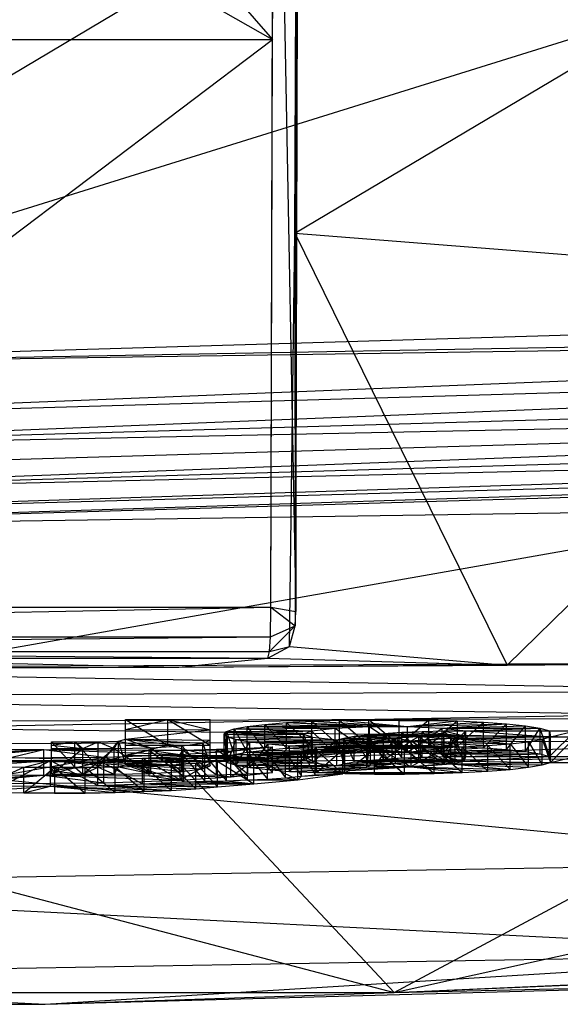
# Model space of a CAD drawing. Extents: x -4.45 to 4.45, y -5.7 to 0.
# Tile 5 of 9: x 0.76 to 1.59, y -5.7 to -4.19. Entities that reach past the tile are written whole.
import ezdxf

# ---------------------------------------------------------------- set-up
doc = ezdxf.new("R2010")
doc.units = 0
doc.layers.get('0').update_dxf_attribs({"true_color": 0xc2ced6})

msp = doc.modelspace()

# ---------------------------------------------------------------- linework, layer by layer
at = {"color": 252, "true_color": 0x8c8c8c}
for p, q in [((0, -4.7248), (3.9095, -2.4031)), ((1.1876, -5.1012), (1.1928, -3.3486)), ((-0.3849, -3.3523), (1.1521, -4.2244)), ((0.3849, -3.3523), (1.1521, -4.2244)), ((1.1493, -5.0944), (1.1545, -3.3523)), ((1.1521, -4.2244), (1.1545, -3.3523)), ((1.1545, -3.3523), (1.1876, -5.1012)), ((0, -4.7248), (3.9149, -3.5063)), ((1.1864, -4.5215), (1.1883, -3.9095)), ((1.1876, -5.1012), (1.1883, -3.9095)), ((1.1864, -4.5215), (2.1171, -3.9681)), ((-1.1521, -4.2244), (1.1521, -4.2244)), ((0, -5.0944), (1.1521, -4.2244)), ((1.1493, -5.0944), (1.1521, -4.2244)), ((1.1778, -5.1547), (1.1864, -4.5215)), ((1.1864, -4.5215), (1.1867, -5.1231)), ((1.1864, -4.5215), (1.1876, -5.1012)), ((1.1864, -4.5215), (1.5117, -5.1834)), ((1.1864, -4.5215), (2.1137, -4.594)), ((1.5117, -5.1834), (2.1137, -4.594)), ((0, -4.7248), (3.9204, -4.6094)), ((0, -4.7248), (3.9226, -4.6548)), ((0, -4.8116), (3.9226, -4.6548)), ((0, -4.7248), (1.9602, -4.696)), ((0, -4.8116), (3.9242, -4.6982)), ((0, -4.853), (3.9242, -4.6982)), ((0, -4.853), (3.9252, -4.7385)), ((0, -4.853), (3.9256, -4.7745)), ((0, -4.9223), (3.9256, -4.7745)), ((0, -4.8905), (3.9256, -4.7745)), ((0, -4.9223), (3.9253, -4.8051)), ((0, -4.9566), (3.9244, -4.8296)), ((0, -4.9223), (3.9244, -4.8296)), ((0, -4.9566), (3.9229, -4.8473)), ((0, -4.9737), (3.9229, -4.8473)), ((0, -4.9737), (3.9404, -4.8568)), ((-0.0004, -5.289), (1.9604, -4.9447)), ((0, -4.9737), (1.9604, -4.9447)), ((-1.1493, -5.0944), (1.1493, -5.0944)), ((-1.1487, -5.14), (1.1493, -5.0944)), ((0, -5.0944), (1.1493, -5.0944)), ((1.1487, -5.14), (1.1493, -5.0944)), ((1.1493, -5.0944), (1.1867, -5.1231)), ((1.1493, -5.0944), (1.1876, -5.1012)), ((1.1867, -5.1231), (1.1876, -5.1012)), ((1.1475, -5.1623), (1.1867, -5.1231)), ((1.1487, -5.14), (1.1867, -5.1231)), ((1.1778, -5.1547), (1.1867, -5.1231)), ((-1.1487, -5.14), (1.1487, -5.14)), ((-1.1475, -5.1623), (1.1487, -5.14)), ((1.1475, -5.1623), (1.1487, -5.14)), ((1.1449, -5.1727), (1.1778, -5.1547)), ((1.1475, -5.1623), (1.1778, -5.1547)), ((1.1778, -5.1547), (1.5117, -5.1834)), ((-1.1475, -5.1623), (1.1475, -5.1623)), ((0, -5.1623), (1.1449, -5.1727)), ((0, -5.1623), (1.1475, -5.1623)), ((0.3817, -5.1727), (1.008, -5.1865)), ((0.3817, -5.1727), (1.1449, -5.1727)), ((1.008, -5.1865), (1.1449, -5.1727)), ((1.1449, -5.1727), (1.1475, -5.1623)), ((1.1449, -5.1727), (1.5117, -5.1834)), ((0, -5.1888), (2.015, -5.1789)), ((0, -5.1888), (1.008, -5.1865)), ((0, -5.1888), (2.0168, -5.2224)), ((0.5041, -5.1882), (1.008, -5.1865)), ((1.008, -5.1865), (2.015, -5.1789)), ((1.008, -5.1865), (1.5117, -5.1834)), ((1.5117, -5.1834), (2.015, -5.1789)), ((0, -5.2318), (2.0168, -5.2224)), ((0, -5.2318), (2.0163, -5.2633)), ((-0.0004, -5.289), (2.0548, -5.2529)), ((0, -5.2722), (2.0163, -5.2633)), ((0, -5.2722), (2.0154, -5.2981)), ((-0.0004, -5.289), (2.063, -5.4851)), ((0, -5.3067), (2.0154, -5.2981)), ((0, -5.3067), (1.0068, -5.3309)), ((1.0068, -5.3309), (2.0154, -5.2981)), ((1.0068, -5.3309), (2.0126, -5.3243)), ((1.3385, -5.6853), (3.0171, -5.3118)), ((1.3385, -5.6853), (2.0126, -5.3243)), ((0, -5.3329), (1.0068, -5.3309)), ((0, -5.3329), (1.3385, -5.6853)), ((1.0068, -5.3309), (1.3385, -5.6853)), ((-0.0004, -5.5214), (2.063, -5.4851)), ((-0.0004, -5.5214), (2.0679, -5.625)), ((1.3385, -5.6853), (4.0129, -5.5635)), ((1.3385, -5.6853), (4.0134, -5.5717)), ((-0.0004, -5.6614), (2.0679, -5.625)), ((0.8033, -5.7032), (2.0679, -5.625)), ((-0.0004, -5.6614), (0.8033, -5.7032)), ((0.8033, -5.7032), (2.4093, -5.6593)), ((1.3385, -5.6853), (2.4093, -5.6593)), ((-1.3385, -5.6853), (0.8033, -5.7032)), ((-1.3385, -5.6853), (1.3385, -5.6853)), ((0.8033, -5.7032), (1.3385, -5.6853)), ((-0.8033, -5.7032), (0.8033, -5.7032))]:
    msp.add_line(p, q, dxfattribs=at)
at = {"color": 158, "true_color": 0x01295f}
for p, q in [((0.9262, -5.3059), (0.9262, -5.2666)), ((0.9262, -5.2819), (0.9262, -5.2666)), ((0.9262, -5.2819), (0.9912, -5.2666)), ((0.9262, -5.2666), (0.9912, -5.3059)), ((0.9262, -5.2666), (0.9912, -5.2666)), ((0.9912, -5.3059), (0.9912, -5.2666)), ((0.9912, -5.2666), (1.0561, -5.3059)), ((0.9912, -5.2666), (1.0561, -5.2824)), ((0.9912, -5.2666), (1.0561, -5.2666)), ((1.0561, -5.3059), (1.0561, -5.2666)), ((1.0561, -5.2824), (1.0561, -5.2666)), ((1.0932, -5.2812), (1.1129, -5.2776)), ((1.0932, -5.2812), (1.2479, -5.2799)), ((1.1129, -5.2776), (1.14, -5.2743)), ((1.1129, -5.3169), (1.1129, -5.2776)), ((1.1129, -5.2776), (1.14, -5.3136)), ((1.1129, -5.2776), (1.2479, -5.2799)), ((1.1129, -5.2776), (1.3005, -5.2776)), ((1.14, -5.2743), (1.1734, -5.2715)), ((1.14, -5.3136), (1.14, -5.2743)), ((1.14, -5.2743), (1.1734, -5.3108)), ((1.14, -5.2743), (1.3005, -5.2776)), ((1.1734, -5.2715), (1.2121, -5.2692)), ((1.1734, -5.3108), (1.1734, -5.2715)), ((1.1734, -5.2715), (1.2121, -5.3085)), ((1.1734, -5.2715), (1.3005, -5.2776)), ((1.1734, -5.2715), (1.3592, -5.2776)), ((1.2118, -5.284), (1.2479, -5.2799)), ((1.2121, -5.2692), (1.2547, -5.2677)), ((1.2121, -5.3085), (1.2121, -5.2692)), ((1.2121, -5.2692), (1.2547, -5.307)), ((1.2121, -5.2692), (1.3592, -5.2776)), ((1.2479, -5.2799), (1.3005, -5.2776)), ((1.2479, -5.3192), (1.2479, -5.2799)), ((1.2479, -5.2799), (1.3005, -5.3169)), ((1.2547, -5.2677), (1.2999, -5.2668)), ((1.2547, -5.2677), (1.3917, -5.2673)), ((1.2547, -5.307), (1.2547, -5.2677)), ((1.2547, -5.2677), (1.2999, -5.3061)), ((1.2547, -5.2677), (1.3592, -5.2776)), ((1.2547, -5.2677), (1.4353, -5.2687)), ((1.2999, -5.2668), (1.3461, -5.2667)), ((1.2999, -5.3061), (1.2999, -5.2668)), ((1.2999, -5.2668), (1.3461, -5.306)), ((1.2999, -5.2668), (1.3917, -5.2673)), ((1.3005, -5.3169), (1.3005, -5.2776)), ((1.3005, -5.2776), (1.3592, -5.3169)), ((1.3005, -5.2776), (1.3592, -5.2776)), ((1.3461, -5.306), (1.3461, -5.2667)), ((1.3461, -5.2667), (1.3917, -5.2673)), ((1.3461, -5.306), (1.3917, -5.2673)), ((1.3592, -5.2776), (1.4353, -5.2687)), ((1.3592, -5.2776), (1.4754, -5.2707)), ((1.3592, -5.2776), (1.5107, -5.2733)), ((1.3592, -5.3169), (1.3592, -5.2776)), ((1.3592, -5.2776), (1.4121, -5.2799)), ((1.3592, -5.3169), (1.4121, -5.2799)), ((1.3917, -5.3066), (1.3917, -5.2673)), ((1.3917, -5.2673), (1.4353, -5.2687)), ((1.3917, -5.3066), (1.4353, -5.2687)), ((1.4121, -5.2799), (1.5107, -5.2733)), ((1.4121, -5.2799), (1.5399, -5.2765)), ((1.4121, -5.3192), (1.4121, -5.2799)), ((1.4121, -5.2799), (1.4486, -5.2839)), ((1.4121, -5.2799), (1.5621, -5.28)), ((1.4353, -5.2687), (1.4353, -5.308)), ((1.4353, -5.2687), (1.4754, -5.2707)), ((1.4353, -5.308), (1.4754, -5.2707)), ((1.4486, -5.2839), (1.5621, -5.28)), ((1.4754, -5.31), (1.4754, -5.2707)), ((1.4754, -5.2707), (1.5107, -5.2733)), ((1.4754, -5.31), (1.5107, -5.2733)), ((1.5107, -5.3126), (1.5107, -5.2733)), ((1.5107, -5.2733), (1.5399, -5.2765)), ((1.5107, -5.3126), (1.5399, -5.2765)), ((1.5399, -5.3158), (1.5399, -5.2765)), ((1.5399, -5.2765), (1.5621, -5.28)), ((1.5399, -5.3158), (1.5621, -5.28)), ((1.5621, -5.28), (1.5621, -5.3193)), ((1.5621, -5.28), (1.5765, -5.3232)), ((1.5621, -5.28), (1.5765, -5.2839)), ((0.9262, -5.3212), (0.9262, -5.2819)), ((0.9262, -5.3059), (0.9262, -5.2819)), ((0.9262, -5.2971), (0.9262, -5.2819)), ((0.9262, -5.2819), (1.0561, -5.2824)), ((0.9262, -5.2971), (1.0561, -5.2824)), ((1.0561, -5.3217), (1.0561, -5.2824)), ((1.0561, -5.3059), (1.0561, -5.2824)), ((1.0561, -5.2982), (1.0561, -5.2824)), ((1.0779, -5.2892), (1.2118, -5.284)), ((1.0779, -5.2892), (1.0814, -5.2852)), ((1.0779, -5.2892), (1.1994, -5.289)), ((1.0779, -5.3285), (1.0779, -5.2892)), ((1.0779, -5.2892), (1.0814, -5.3245)), ((1.0779, -5.2892), (1.0829, -5.2933)), ((1.0779, -5.2892), (1.2133, -5.294)), ((1.0779, -5.3285), (1.0829, -5.2933)), ((1.0814, -5.2852), (1.0932, -5.2812)), ((1.0814, -5.2852), (1.2118, -5.284)), ((1.0814, -5.3245), (1.0814, -5.2852)), ((1.0814, -5.2852), (1.0932, -5.3205)), ((1.0829, -5.3326), (1.0829, -5.2933)), ((1.0829, -5.2933), (1.0961, -5.2972)), ((1.0829, -5.2933), (1.2133, -5.294)), ((1.0932, -5.3205), (1.0932, -5.2812)), ((1.0932, -5.2812), (1.1129, -5.3169)), ((1.0932, -5.2812), (1.2118, -5.284)), ((1.0961, -5.2972), (1.2133, -5.294)), ((1.1994, -5.289), (1.2118, -5.284)), ((1.1994, -5.3283), (1.1994, -5.289)), ((1.1994, -5.289), (1.2118, -5.3233)), ((1.1994, -5.289), (1.2133, -5.294)), ((1.1994, -5.3283), (1.2133, -5.294)), ((1.2118, -5.3233), (1.2118, -5.284)), ((1.2118, -5.284), (1.2479, -5.3192)), ((1.2133, -5.3333), (1.2133, -5.294)), ((1.2133, -5.294), (1.2507, -5.298)), ((1.2507, -5.298), (1.2612, -5.2952)), ((1.2612, -5.2952), (1.277, -5.2925)), ((1.2612, -5.2952), (1.3355, -5.2949)), ((1.2612, -5.3345), (1.2612, -5.2952)), ((1.2612, -5.2952), (1.277, -5.3318)), ((1.2612, -5.2952), (1.3021, -5.2973)), ((1.277, -5.2925), (1.2975, -5.2901)), ((1.277, -5.2925), (1.3787, -5.292)), ((1.277, -5.3318), (1.277, -5.2925)), ((1.277, -5.2925), (1.2975, -5.3294)), ((1.277, -5.2925), (1.3355, -5.2949)), ((1.2975, -5.2901), (1.3222, -5.288)), ((1.2975, -5.3294), (1.2975, -5.2901)), ((1.2975, -5.2901), (1.3222, -5.3273)), ((1.2975, -5.2901), (1.3787, -5.292)), ((1.2975, -5.2901), (1.4458, -5.2915)), ((1.3021, -5.2973), (1.3355, -5.2949)), ((1.3222, -5.288), (1.3505, -5.2863)), ((1.3222, -5.3273), (1.3222, -5.288)), ((1.3222, -5.288), (1.3505, -5.3256)), ((1.3222, -5.288), (1.4458, -5.2915)), ((1.3355, -5.2949), (1.3787, -5.292)), ((1.3355, -5.3342), (1.3355, -5.2949)), ((1.3355, -5.2949), (1.3787, -5.3313)), ((1.3505, -5.2863), (1.3815, -5.285)), ((1.3505, -5.3256), (1.3505, -5.2863)), ((1.3505, -5.2863), (1.3815, -5.3243)), ((1.3505, -5.2863), (1.4458, -5.2915)), ((1.3644, -5.3), (1.4252, -5.2952)), ((1.3787, -5.3313), (1.4458, -5.2915)), ((1.3787, -5.292), (1.4458, -5.2915)), ((1.3787, -5.3313), (1.3787, -5.292)), ((1.3815, -5.285), (1.4145, -5.2842)), ((1.3815, -5.3243), (1.3815, -5.285)), ((1.3815, -5.285), (1.4145, -5.3235)), ((1.3815, -5.285), (1.4458, -5.2915)), ((1.4121, -5.3192), (1.4486, -5.2839)), ((1.4145, -5.2842), (1.4486, -5.2839)), ((1.4145, -5.3235), (1.4145, -5.2842)), ((1.4145, -5.2842), (1.4458, -5.2915)), ((1.4145, -5.2842), (1.4486, -5.3232)), ((1.4252, -5.2952), (1.4458, -5.2915)), ((1.4252, -5.2952), (1.5782, -5.2931)), ((1.4252, -5.3345), (1.4252, -5.2952)), ((1.4252, -5.2952), (1.4458, -5.3308)), ((1.4252, -5.2952), (1.5164, -5.3039)), ((1.4252, -5.2952), (1.5444, -5.3007)), ((1.4252, -5.2952), (1.5653, -5.297)), ((1.4458, -5.2915), (1.4486, -5.2839)), ((1.4458, -5.3308), (1.4458, -5.2915)), ((1.4458, -5.2915), (1.5782, -5.2931)), ((1.4486, -5.3232), (1.4486, -5.2839)), ((1.4486, -5.2839), (1.5765, -5.2839)), ((1.4486, -5.2839), (1.5782, -5.2931)), ((1.5653, -5.297), (1.5782, -5.2931)), ((1.5765, -5.3232), (1.5765, -5.2839)), ((1.5765, -5.3232), (1.6167, -5.2839)), ((1.5765, -5.2839), (1.5782, -5.2931)), ((1.5765, -5.2839), (1.6167, -5.2839)), ((1.5782, -5.2931), (1.6167, -5.2839)), ((1.5782, -5.3324), (1.5782, -5.2931)), ((1.5782, -5.3324), (1.6167, -5.2931)), ((1.5782, -5.2931), (1.6167, -5.2931)), ((0.8127, -5.34), (0.8127, -5.3007)), ((0.8127, -5.3059), (0.8127, -5.3007)), ((0.8127, -5.3059), (0.8486, -5.3007)), ((0.8127, -5.3007), (0.8486, -5.34)), ((0.8127, -5.3007), (0.8486, -5.3007)), ((0.8127, -5.3452), (0.8127, -5.3059)), ((0.8127, -5.34), (0.8127, -5.3059)), ((0.8127, -5.3111), (0.8127, -5.3059)), ((0.8127, -5.3059), (0.861, -5.3111)), ((0.8127, -5.3504), (0.8127, -5.3111)), ((0.8127, -5.3504), (0.861, -5.3111)), ((0.8127, -5.3452), (0.8127, -5.3111)), ((0.8127, -5.3111), (0.861, -5.3111)), ((0.8486, -5.34), (0.8486, -5.3007)), ((0.8486, -5.3007), (0.861, -5.3111)), ((0.8486, -5.3007), (0.8844, -5.34)), ((0.8486, -5.3007), (0.8844, -5.3007)), ((0.861, -5.3111), (0.8844, -5.3007)), ((0.861, -5.3504), (0.861, -5.3111)), ((0.861, -5.3504), (0.9093, -5.3111)), ((0.861, -5.3111), (0.9093, -5.3111)), ((0.8844, -5.34), (0.9156, -5.2998)), ((0.8844, -5.3007), (0.9156, -5.2998)), ((0.8844, -5.34), (0.8844, -5.3007)), ((0.8844, -5.3007), (0.9093, -5.3111)), ((0.9093, -5.3111), (0.9156, -5.2998)), ((0.9093, -5.3111), (0.9655, -5.3101)), ((0.9093, -5.3504), (0.9093, -5.3111)), ((0.9093, -5.3111), (0.9655, -5.3494)), ((0.9156, -5.2998), (0.9262, -5.2971)), ((0.9156, -5.3391), (0.9156, -5.2998)), ((0.9156, -5.2998), (0.9262, -5.3364)), ((0.9156, -5.2998), (0.9655, -5.3101)), ((0.9262, -5.3364), (0.9262, -5.2971)), ((0.9262, -5.3212), (0.9262, -5.2971)), ((0.9262, -5.2971), (0.9655, -5.3101)), ((0.9262, -5.2971), (1.0131, -5.3073)), ((0.9262, -5.2971), (1.045, -5.3031)), ((0.9262, -5.2971), (1.0561, -5.2982)), ((0.9262, -5.3212), (0.9262, -5.3059)), ((0.9262, -5.3212), (0.9912, -5.3059)), ((0.9262, -5.3059), (0.9912, -5.3059)), ((0.9655, -5.3101), (1.0131, -5.3073)), ((0.9655, -5.3494), (0.9655, -5.3101)), ((0.9655, -5.3101), (1.0131, -5.3466)), ((0.9912, -5.3059), (1.0561, -5.3217)), ((0.9912, -5.3059), (1.0561, -5.3059)), ((1.0131, -5.3073), (1.045, -5.3031)), ((1.0131, -5.3466), (1.0131, -5.3073)), ((1.0131, -5.3073), (1.045, -5.3424)), ((1.045, -5.3031), (1.0561, -5.2982)), ((1.045, -5.3424), (1.045, -5.3031)), ((1.045, -5.3031), (1.0561, -5.3375)), ((1.0561, -5.3375), (1.0561, -5.2982)), ((1.0561, -5.3217), (1.0561, -5.2982)), ((1.0561, -5.3217), (1.0561, -5.3059)), ((1.0661, -5.3124), (1.1143, -5.3106)), ((1.0829, -5.3326), (1.0961, -5.2972)), ((1.0881, -5.3545), (1.1521, -5.3085)), ((1.0881, -5.3152), (1.1521, -5.3085)), ((1.0881, -5.3152), (1.1143, -5.3106)), ((1.0961, -5.3365), (1.0961, -5.2972)), ((1.0961, -5.2972), (1.1173, -5.3008)), ((1.0961, -5.2972), (1.2507, -5.298)), ((1.0961, -5.3365), (1.1173, -5.3008)), ((1.1143, -5.3106), (1.1521, -5.3085)), ((1.1143, -5.3499), (1.1143, -5.3106)), ((1.1143, -5.3106), (1.1521, -5.3478)), ((1.1173, -5.3008), (1.2507, -5.298)), ((1.1173, -5.3008), (1.2965, -5.3003)), ((1.1173, -5.3401), (1.1173, -5.3008)), ((1.1173, -5.3008), (1.1455, -5.304)), ((1.1173, -5.3401), (1.1455, -5.304)), ((1.14, -5.3136), (1.1734, -5.3108)), ((1.1455, -5.304), (1.2965, -5.3003)), ((1.1455, -5.3433), (1.1455, -5.304)), ((1.1455, -5.304), (1.1778, -5.307)), ((1.1455, -5.3433), (1.1778, -5.307)), ((1.1521, -5.3478), (1.1521, -5.3085)), ((1.1734, -5.3108), (1.2121, -5.3085)), ((1.1734, -5.3108), (1.3005, -5.3169)), ((1.1734, -5.3108), (1.3592, -5.3169)), ((1.1778, -5.307), (1.3644, -5.3)), ((1.1778, -5.307), (1.2965, -5.3003)), ((1.1778, -5.3463), (1.1778, -5.307)), ((1.1778, -5.307), (1.2195, -5.3088)), ((1.1778, -5.3463), (1.2195, -5.3088)), ((1.2121, -5.3085), (1.2547, -5.307)), ((1.2121, -5.3085), (1.3592, -5.3169)), ((1.2133, -5.3333), (1.2507, -5.298)), ((1.2195, -5.3088), (1.3644, -5.3)), ((1.2195, -5.3481), (1.2195, -5.3088)), ((1.2195, -5.3088), (1.2627, -5.3103)), ((1.2195, -5.3088), (1.3998, -5.3102)), ((1.2195, -5.3088), (1.4428, -5.3088)), ((1.2195, -5.3481), (1.2627, -5.3103)), ((1.2507, -5.298), (1.3021, -5.2973)), ((1.2507, -5.3373), (1.2507, -5.298)), ((1.2507, -5.298), (1.2612, -5.3345)), ((1.2507, -5.298), (1.2965, -5.3003)), ((1.2547, -5.307), (1.2999, -5.3061)), ((1.2547, -5.307), (1.3917, -5.3066)), ((1.2547, -5.307), (1.3592, -5.3169)), ((1.2547, -5.307), (1.4353, -5.308)), ((1.2627, -5.3103), (1.3998, -5.3102)), ((1.2627, -5.3496), (1.2627, -5.3103)), ((1.2627, -5.3103), (1.3081, -5.311)), ((1.2627, -5.3103), (1.3543, -5.311)), ((1.2627, -5.3496), (1.3081, -5.311)), ((1.2965, -5.3396), (1.3021, -5.2973)), ((1.2965, -5.3003), (1.3021, -5.2973)), ((1.2965, -5.3003), (1.3644, -5.3)), ((1.2965, -5.3396), (1.2965, -5.3003)), ((1.2965, -5.3003), (1.3644, -5.3393)), ((1.2999, -5.3061), (1.3461, -5.306)), ((1.2999, -5.3061), (1.3917, -5.3066)), ((1.3021, -5.3366), (1.3021, -5.2973)), ((1.3021, -5.2973), (1.3355, -5.3342)), ((1.3081, -5.3503), (1.3081, -5.311)), ((1.3081, -5.311), (1.3543, -5.3503)), ((1.3081, -5.311), (1.3543, -5.311)), ((1.3461, -5.306), (1.3917, -5.3066)), ((1.3543, -5.311), (1.3998, -5.3102)), ((1.3543, -5.3503), (1.3543, -5.311)), ((1.3543, -5.311), (1.3998, -5.3495)), ((1.3592, -5.3169), (1.4353, -5.308)), ((1.3592, -5.3169), (1.4754, -5.31)), ((1.3644, -5.3393), (1.3644, -5.3)), ((1.3644, -5.3), (1.4252, -5.3345)), ((1.3644, -5.3), (1.4428, -5.3088)), ((1.3644, -5.3), (1.4822, -5.3066)), ((1.3644, -5.3), (1.5164, -5.3039)), ((1.3917, -5.3066), (1.4353, -5.308)), ((1.3998, -5.3102), (1.4428, -5.3088)), ((1.3998, -5.3495), (1.3998, -5.3102)), ((1.3998, -5.3102), (1.4428, -5.3481)), ((1.4353, -5.308), (1.4754, -5.31)), ((1.4428, -5.3088), (1.4822, -5.3066)), ((1.4428, -5.3481), (1.4428, -5.3088)), ((1.4428, -5.3088), (1.4822, -5.3459)), ((1.4754, -5.31), (1.5107, -5.3126)), ((1.4822, -5.3066), (1.5164, -5.3039)), ((1.4822, -5.3459), (1.4822, -5.3066)), ((1.4822, -5.3066), (1.5164, -5.3432)), ((1.5164, -5.3039), (1.5444, -5.3007)), ((1.5164, -5.3432), (1.5164, -5.3039)), ((1.5164, -5.3039), (1.5444, -5.34)), ((1.5444, -5.3007), (1.5653, -5.297)), ((1.5444, -5.34), (1.5444, -5.3007)), ((1.5444, -5.3007), (1.5653, -5.3363)), ((1.5653, -5.3363), (1.5653, -5.297)), ((1.5653, -5.297), (1.5782, -5.3324)), ((0.5861, -5.3246), (0.801, -5.3129)), ((0.6395, -5.3119), (0.801, -5.3129)), ((0.6395, -5.3512), (0.801, -5.3129)), ((0.6643, -5.3256), (0.801, -5.3129)), ((0.6643, -5.3649), (0.8931, -5.3246)), ((0.6643, -5.3256), (0.8931, -5.3246)), ((0.801, -5.3522), (0.801, -5.3129)), ((0.801, -5.3129), (0.8931, -5.3246)), ((0.801, -5.3129), (0.9626, -5.3138)), ((0.801, -5.3129), (1.0102, -5.3202)), ((0.801, -5.3522), (0.9626, -5.3138)), ((0.8931, -5.3246), (1.0102, -5.3202)), ((0.8931, -5.3639), (0.8931, -5.3246)), ((0.8931, -5.3246), (1.0102, -5.3595)), ((0.9262, -5.3364), (0.9262, -5.3212)), ((0.9262, -5.3212), (1.0561, -5.3217)), ((0.9262, -5.3364), (1.0561, -5.3217)), ((0.9626, -5.3138), (1.015, -5.3135)), ((0.9626, -5.3531), (0.9626, -5.3138)), ((0.9626, -5.3138), (1.0102, -5.3202)), ((0.9626, -5.3138), (1.015, -5.3528)), ((1.0102, -5.3202), (1.015, -5.3135)), ((1.0102, -5.3595), (1.0881, -5.3152)), ((1.0102, -5.3202), (1.0881, -5.3152)), ((1.0102, -5.3595), (1.0102, -5.3202)), ((1.015, -5.3135), (1.0661, -5.3124)), ((1.015, -5.3528), (1.015, -5.3135)), ((1.015, -5.3135), (1.0661, -5.3517)), ((1.015, -5.3135), (1.0881, -5.3152)), ((1.0561, -5.3375), (1.0561, -5.3217)), ((1.0661, -5.3517), (1.0661, -5.3124)), ((1.0661, -5.3124), (1.0881, -5.3152)), ((1.0661, -5.3124), (1.1143, -5.3499)), ((1.0779, -5.3285), (1.2118, -5.3233)), ((1.0779, -5.3285), (1.0814, -5.3245)), ((1.0814, -5.3245), (1.0932, -5.3205)), ((1.0814, -5.3245), (1.2118, -5.3233)), ((1.0881, -5.3545), (1.0881, -5.3152)), ((1.0932, -5.3205), (1.1129, -5.3169)), ((1.0932, -5.3205), (1.2479, -5.3192)), ((1.0932, -5.3205), (1.2118, -5.3233)), ((1.1129, -5.3169), (1.14, -5.3136)), ((1.1129, -5.3169), (1.2479, -5.3192)), ((1.1129, -5.3169), (1.3005, -5.3169)), ((1.14, -5.3136), (1.3005, -5.3169)), ((1.1994, -5.3283), (1.2118, -5.3233)), ((1.2118, -5.3233), (1.2479, -5.3192)), ((1.2479, -5.3192), (1.3005, -5.3169)), ((1.3005, -5.3169), (1.3592, -5.3169)), ((1.3222, -5.3273), (1.3505, -5.3256)), ((1.3505, -5.3256), (1.3815, -5.3243)), ((1.3505, -5.3256), (1.4458, -5.3308)), ((1.3592, -5.3169), (1.5107, -5.3126)), ((1.3592, -5.3169), (1.4121, -5.3192)), ((1.3815, -5.3243), (1.4145, -5.3235)), ((1.3815, -5.3243), (1.4458, -5.3308)), ((1.4121, -5.3192), (1.5107, -5.3126)), ((1.4121, -5.3192), (1.5399, -5.3158)), ((1.4121, -5.3192), (1.4486, -5.3232)), ((1.4121, -5.3192), (1.5621, -5.3193)), ((1.4145, -5.3235), (1.4486, -5.3232)), ((1.4145, -5.3235), (1.4458, -5.3308)), ((1.4458, -5.3308), (1.4486, -5.3232)), ((1.4458, -5.3308), (1.5765, -5.3232)), ((1.4486, -5.3232), (1.5621, -5.3193)), ((1.4486, -5.3232), (1.5765, -5.3232)), ((1.5107, -5.3126), (1.5399, -5.3158)), ((1.5399, -5.3158), (1.5621, -5.3193)), ((1.5621, -5.3193), (1.5765, -5.3232)), ((1.5765, -5.3232), (1.5782, -5.3324)), ((1.5765, -5.3232), (1.6167, -5.3232)), ((1.5782, -5.3324), (1.6167, -5.3232)), ((0.8127, -5.3452), (0.8127, -5.34)), ((0.8127, -5.3452), (0.8486, -5.34)), ((0.8127, -5.34), (0.8486, -5.34)), ((0.8486, -5.34), (0.861, -5.3504)), ((0.8486, -5.34), (0.8844, -5.34)), ((0.861, -5.3504), (0.8844, -5.34)), ((0.8844, -5.34), (0.9156, -5.3391)), ((0.8844, -5.34), (0.9093, -5.3504)), ((0.9093, -5.3504), (0.9156, -5.3391)), ((0.9156, -5.3391), (0.9262, -5.3364)), ((0.9156, -5.3391), (0.9655, -5.3494)), ((0.9262, -5.3364), (0.9655, -5.3494)), ((0.9262, -5.3364), (1.0131, -5.3466)), ((0.9262, -5.3364), (1.045, -5.3424)), ((0.9262, -5.3364), (1.0561, -5.3375)), ((1.045, -5.3424), (1.0561, -5.3375)), ((1.0779, -5.3285), (1.1994, -5.3283)), ((1.0779, -5.3285), (1.0829, -5.3326)), ((1.0779, -5.3285), (1.2133, -5.3333)), ((1.0829, -5.3326), (1.0961, -5.3365)), ((1.0829, -5.3326), (1.2133, -5.3333)), ((1.0961, -5.3365), (1.2133, -5.3333)), ((1.0961, -5.3365), (1.1173, -5.3401)), ((1.0961, -5.3365), (1.2507, -5.3373)), ((1.1173, -5.3401), (1.2507, -5.3373)), ((1.1173, -5.3401), (1.1455, -5.3433)), ((1.1455, -5.3433), (1.2507, -5.3373)), ((1.1455, -5.3433), (1.2965, -5.3396)), ((1.1778, -5.3463), (1.3644, -5.3393)), ((1.1778, -5.3463), (1.2965, -5.3396)), ((1.1994, -5.3283), (1.2133, -5.3333)), ((1.2133, -5.3333), (1.2507, -5.3373)), ((1.2195, -5.3481), (1.3644, -5.3393)), ((1.2507, -5.3373), (1.2612, -5.3345)), ((1.2507, -5.3373), (1.3021, -5.3366)), ((1.2507, -5.3373), (1.2965, -5.3396)), ((1.2612, -5.3345), (1.277, -5.3318)), ((1.2612, -5.3345), (1.3355, -5.3342)), ((1.2612, -5.3345), (1.3021, -5.3366)), ((1.277, -5.3318), (1.2975, -5.3294)), ((1.277, -5.3318), (1.3787, -5.3313)), ((1.277, -5.3318), (1.3355, -5.3342)), ((1.2965, -5.3396), (1.3021, -5.3366)), ((1.2965, -5.3396), (1.3644, -5.3393)), ((1.2975, -5.3294), (1.3222, -5.3273)), ((1.2975, -5.3294), (1.3787, -5.3313)), ((1.2975, -5.3294), (1.4458, -5.3308)), ((1.3021, -5.3366), (1.3355, -5.3342)), ((1.3222, -5.3273), (1.4458, -5.3308)), ((1.3355, -5.3342), (1.3787, -5.3313)), ((1.3644, -5.3393), (1.4252, -5.3345)), ((1.3644, -5.3393), (1.4428, -5.3481)), ((1.3644, -5.3393), (1.4822, -5.3459)), ((1.3644, -5.3393), (1.5164, -5.3432)), ((1.3787, -5.3313), (1.4458, -5.3308)), ((1.4252, -5.3345), (1.4458, -5.3308)), ((1.4252, -5.3345), (1.5782, -5.3324)), ((1.4252, -5.3345), (1.5164, -5.3432)), ((1.4252, -5.3345), (1.5444, -5.34)), ((1.4252, -5.3345), (1.5653, -5.3363)), ((1.4458, -5.3308), (1.5782, -5.3324)), ((1.5164, -5.3432), (1.5444, -5.34)), ((1.5444, -5.34), (1.5653, -5.3363)), ((1.5653, -5.3363), (1.5782, -5.3324)), ((1.5782, -5.3324), (1.6167, -5.3324)), ((0.5861, -5.3639), (0.801, -5.3522)), ((0.6395, -5.3512), (0.801, -5.3522)), ((0.6643, -5.3649), (0.801, -5.3522)), ((0.801, -5.3522), (0.8931, -5.3639)), ((0.801, -5.3522), (0.9626, -5.3531)), ((0.801, -5.3522), (1.0102, -5.3595)), ((0.8127, -5.3504), (0.8127, -5.3452)), ((0.8127, -5.3452), (0.861, -5.3504)), ((0.8127, -5.3504), (0.861, -5.3504)), ((0.861, -5.3504), (0.9093, -5.3504)), ((0.9093, -5.3504), (0.9655, -5.3494)), ((0.9626, -5.3531), (1.015, -5.3528)), ((0.9626, -5.3531), (1.0102, -5.3595)), ((0.9655, -5.3494), (1.0131, -5.3466)), ((1.0102, -5.3595), (1.015, -5.3528)), ((1.0102, -5.3595), (1.0881, -5.3545)), ((1.0131, -5.3466), (1.045, -5.3424)), ((1.015, -5.3528), (1.0661, -5.3517)), ((1.015, -5.3528), (1.0881, -5.3545)), ((1.0661, -5.3517), (1.1143, -5.3499)), ((1.0661, -5.3517), (1.0881, -5.3545)), ((1.0881, -5.3545), (1.1521, -5.3478)), ((1.0881, -5.3545), (1.1143, -5.3499)), ((1.1143, -5.3499), (1.1521, -5.3478)), ((1.1455, -5.3433), (1.1778, -5.3463)), ((1.1778, -5.3463), (1.2195, -5.3481)), ((1.2195, -5.3481), (1.2627, -5.3496)), ((1.2195, -5.3481), (1.3998, -5.3495)), ((1.2195, -5.3481), (1.4428, -5.3481)), ((1.2627, -5.3496), (1.3998, -5.3495)), ((1.2627, -5.3496), (1.3081, -5.3503)), ((1.2627, -5.3496), (1.3543, -5.3503)), ((1.3081, -5.3503), (1.3543, -5.3503)), ((1.3543, -5.3503), (1.3998, -5.3495)), ((1.3998, -5.3495), (1.4428, -5.3481)), ((1.4428, -5.3481), (1.4822, -5.3459)), ((1.4822, -5.3459), (1.5164, -5.3432)), ((0.6643, -5.3649), (0.8931, -5.3639)), ((0.8931, -5.3639), (1.0102, -5.3595))]:
    msp.add_line(p, q, dxfattribs=at)
at = {"color": 132, "true_color": 0x00bfd7}
for p, q in [((1.3082, -5.3388), (1.3406, -5.295)), ((1.3082, -5.2995), (1.3406, -5.295)), ((1.3406, -5.295), (1.3765, -5.2926)), ((1.3406, -5.3343), (1.3406, -5.295)), ((1.3406, -5.295), (1.3646, -5.2993)), ((1.3406, -5.295), (1.3765, -5.3319)), ((1.3646, -5.2993), (1.3765, -5.2926)), ((1.3646, -5.2993), (1.415, -5.2953)), ((1.3765, -5.2926), (1.4321, -5.2923)), ((1.3765, -5.3319), (1.3765, -5.2926)), ((1.3765, -5.2926), (1.415, -5.2953)), ((1.3765, -5.2926), (1.4321, -5.3316)), ((1.415, -5.3346), (1.4321, -5.2923)), ((1.415, -5.2953), (1.4321, -5.2923)), ((1.415, -5.3346), (1.415, -5.2953)), ((1.4321, -5.3316), (1.4321, -5.2923)), ((1.1906, -5.3197), (1.2598, -5.3107)), ((1.1963, -5.3145), (1.2598, -5.3107)), ((1.2174, -5.3121), (1.2598, -5.3107)), ((1.2598, -5.35), (1.2598, -5.3107)), ((1.3082, -5.3388), (1.3646, -5.2993)), ((1.3082, -5.2995), (1.3646, -5.2993)), ((1.3082, -5.3388), (1.3082, -5.2995)), ((1.3646, -5.3386), (1.3646, -5.2993)), ((1.3646, -5.2993), (1.415, -5.3346)), ((0.8841, -5.3284), (0.9523, -5.326)), ((0.9523, -5.326), (1.0158, -5.3231)), ((0.9523, -5.3653), (0.9523, -5.326)), ((0.9523, -5.326), (1.0158, -5.3624)), ((0.9523, -5.326), (1.0674, -5.3307)), ((0.9523, -5.326), (1.1235, -5.326)), ((1.0158, -5.3231), (1.0479, -5.322)), ((1.0158, -5.3624), (1.0158, -5.3231)), ((1.0158, -5.3231), (1.0479, -5.3613)), ((1.0158, -5.3231), (1.1235, -5.326)), ((1.0479, -5.322), (1.0815, -5.3212)), ((1.0479, -5.3613), (1.0479, -5.322)), ((1.0479, -5.322), (1.0815, -5.3605)), ((1.0479, -5.322), (1.1235, -5.326)), ((1.0674, -5.3307), (1.1235, -5.326)), ((1.0815, -5.3212), (1.1137, -5.3201)), ((1.0815, -5.3605), (1.0815, -5.3212)), ((1.0815, -5.3212), (1.1137, -5.3594)), ((1.0815, -5.3212), (1.1235, -5.326)), ((1.1137, -5.3201), (1.144, -5.3186)), ((1.1137, -5.3201), (1.1906, -5.3197)), ((1.1137, -5.3594), (1.1137, -5.3201)), ((1.1137, -5.3201), (1.1235, -5.326)), ((1.1137, -5.3201), (1.144, -5.3579)), ((1.1235, -5.326), (1.1906, -5.3197)), ((1.1235, -5.3653), (1.1235, -5.326)), ((1.1235, -5.326), (1.1906, -5.359)), ((1.144, -5.3186), (1.1717, -5.3167)), ((1.144, -5.3579), (1.144, -5.3186)), ((1.144, -5.3186), (1.1717, -5.356)), ((1.144, -5.3186), (1.1906, -5.3197)), ((1.1717, -5.3167), (1.1963, -5.3145)), ((1.1717, -5.356), (1.1717, -5.3167)), ((1.1717, -5.3167), (1.1906, -5.3197)), ((1.1717, -5.3167), (1.1963, -5.3538)), ((1.1906, -5.3197), (1.1963, -5.3145)), ((1.1906, -5.359), (1.1906, -5.3197)), ((1.1906, -5.3197), (1.2598, -5.35)), ((1.1963, -5.3145), (1.2174, -5.3121)), ((1.1963, -5.3538), (1.1963, -5.3145)), ((1.1963, -5.3145), (1.2174, -5.3514)), ((1.2174, -5.3514), (1.2174, -5.3121)), ((1.2174, -5.3121), (1.2598, -5.35)), ((0.6868, -5.3384), (0.8116, -5.3295)), ((0.6868, -5.3384), (0.7707, -5.3399)), ((0.6868, -5.3777), (0.7707, -5.3399)), ((0.738, -5.3293), (0.8116, -5.3295)), ((0.738, -5.3686), (0.8116, -5.3295)), ((0.7707, -5.3399), (0.8116, -5.3295)), ((0.7707, -5.3399), (0.9108, -5.3394)), ((0.7707, -5.3792), (0.7707, -5.3399)), ((0.7707, -5.3399), (0.8175, -5.3403)), ((0.7707, -5.3399), (0.8645, -5.3402)), ((0.7707, -5.3792), (0.8175, -5.3403)), ((0.8116, -5.3295), (0.8841, -5.3284)), ((0.8116, -5.3688), (0.8116, -5.3295)), ((0.8116, -5.3295), (0.8841, -5.3677)), ((0.8116, -5.3295), (0.9108, -5.3394)), ((0.8116, -5.3295), (0.9552, -5.338)), ((0.8116, -5.3295), (0.9967, -5.3361)), ((0.8175, -5.3403), (0.8645, -5.3402)), ((0.8175, -5.3403), (0.8175, -5.3796)), ((0.8175, -5.3403), (0.8645, -5.3795)), ((0.8645, -5.3402), (0.9108, -5.3394)), ((0.8645, -5.3795), (0.8645, -5.3402)), ((0.8645, -5.3402), (0.9108, -5.3787)), ((0.8841, -5.3677), (0.8841, -5.3284)), ((0.8841, -5.3284), (0.9523, -5.3653)), ((0.8841, -5.3284), (0.9967, -5.3361)), ((0.8841, -5.3284), (1.0344, -5.3336)), ((0.8841, -5.3284), (1.0674, -5.3307)), ((0.9108, -5.3394), (0.9552, -5.338)), ((0.9108, -5.3787), (0.9108, -5.3394)), ((0.9108, -5.3394), (0.9552, -5.3773)), ((0.9552, -5.338), (0.9967, -5.3361)), ((0.9552, -5.3773), (0.9552, -5.338)), ((0.9552, -5.338), (0.9967, -5.3754)), ((0.9967, -5.3361), (1.0344, -5.3336)), ((0.9967, -5.3361), (0.9967, -5.3754)), ((0.9967, -5.3361), (1.0344, -5.3729)), ((1.0344, -5.3336), (1.0674, -5.3307)), ((1.0344, -5.3729), (1.0344, -5.3336)), ((1.0344, -5.3336), (1.0674, -5.37)), ((1.0674, -5.37), (1.0674, -5.3307)), ((1.0674, -5.3307), (1.1235, -5.3653)), ((1.3082, -5.3388), (1.3406, -5.3343)), ((1.3082, -5.3388), (1.3646, -5.3386)), ((1.3406, -5.3343), (1.3765, -5.3319)), ((1.3406, -5.3343), (1.3646, -5.3386)), ((1.3646, -5.3386), (1.3765, -5.3319)), ((1.3646, -5.3386), (1.415, -5.3346)), ((1.3765, -5.3319), (1.4321, -5.3316)), ((1.3765, -5.3319), (1.415, -5.3346)), ((1.415, -5.3346), (1.4321, -5.3316)), ((1.144, -5.3579), (1.1717, -5.356)), ((1.1717, -5.356), (1.1963, -5.3538)), ((1.1717, -5.356), (1.1906, -5.359)), ((1.1906, -5.359), (1.2598, -5.35)), ((1.1906, -5.359), (1.1963, -5.3538)), ((1.1963, -5.3538), (1.2598, -5.35)), ((1.1963, -5.3538), (1.2174, -5.3514)), ((1.2174, -5.3514), (1.2598, -5.35)), ((0.6868, -5.3777), (0.8116, -5.3688)), ((0.738, -5.3686), (0.8116, -5.3688)), ((0.7707, -5.3792), (0.8116, -5.3688)), ((0.8116, -5.3688), (0.8841, -5.3677)), ((0.8116, -5.3688), (0.9108, -5.3787)), ((0.8116, -5.3688), (0.9552, -5.3773)), ((0.8116, -5.3688), (0.9967, -5.3754)), ((0.8841, -5.3677), (0.9523, -5.3653)), ((0.8841, -5.3677), (0.9967, -5.3754)), ((0.8841, -5.3677), (1.0344, -5.3729)), ((0.8841, -5.3677), (1.0674, -5.37)), ((0.9523, -5.3653), (1.0158, -5.3624)), ((0.9523, -5.3653), (1.0674, -5.37)), ((0.9523, -5.3653), (1.1235, -5.3653)), ((1.0158, -5.3624), (1.0479, -5.3613)), ((1.0158, -5.3624), (1.1235, -5.3653)), ((1.0344, -5.3729), (1.0674, -5.37)), ((1.0479, -5.3613), (1.0815, -5.3605)), ((1.0479, -5.3613), (1.1235, -5.3653)), ((1.0674, -5.37), (1.1235, -5.3653)), ((1.0815, -5.3605), (1.1137, -5.3594)), ((1.0815, -5.3605), (1.1235, -5.3653)), ((1.1137, -5.3594), (1.144, -5.3579)), ((1.1137, -5.3594), (1.1906, -5.359)), ((1.1137, -5.3594), (1.1235, -5.3653)), ((1.1235, -5.3653), (1.1906, -5.359)), ((1.144, -5.3579), (1.1906, -5.359)), ((0.6868, -5.3777), (0.7707, -5.3792)), ((0.7707, -5.3792), (0.9108, -5.3787)), ((0.7707, -5.3792), (0.8175, -5.3796)), ((0.7707, -5.3792), (0.8645, -5.3795)), ((0.8175, -5.3796), (0.8645, -5.3795)), ((0.8645, -5.3795), (0.9108, -5.3787)), ((0.9108, -5.3787), (0.9552, -5.3773)), ((0.9552, -5.3773), (0.9967, -5.3754)), ((0.9967, -5.3754), (1.0344, -5.3729))]:
    msp.add_line(p, q, dxfattribs=at)

doc.saveas('drawing.dxf')
